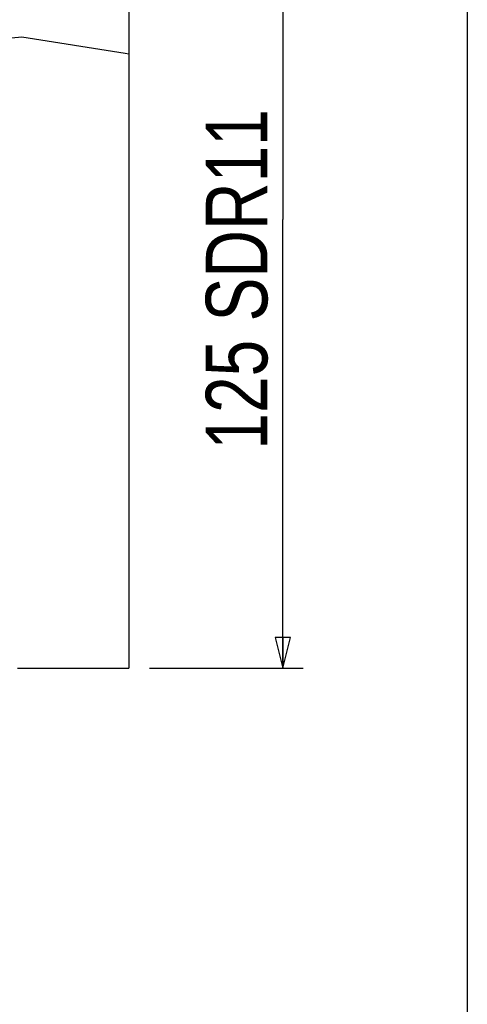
# Model space of a CAD drawing. Header units: millimetres. Extents: x 17 to 597, y 16 to 406.
# Tile 42 of 44: x 538 to 581, y 150 to 246. Entities that reach past the tile are written whole.
import ezdxf

# ---------------------------------------------------------------- set-up
doc = ezdxf.new("R2010")
doc.units = ezdxf.units.MM
doc.header["$LTSCALE"] = 32.67
doc.layers.get('0').update_dxf_attribs({"linetype": 'CONTINUOUS'})
doc.layers.add('02___PRT_ALL_AXES', color=7, linetype='CONTINUOUS')
doc.styles.get("Standard").update_dxf_attribs({"font": 'txt', "width": 0.8})
doc.dimstyles.new('DIMSTYLE_1', dxfattribs={"dimtxt": 6, "dimasz": 3, "dimexe": 2, "dimexo": 2, "dimgap": 1.5, "dimtad": 1, "dimdec": 4, "dimlfac": 1.428571, "dimzin": 0, "dimdsep": 46, "dimtxsty": 'Standard', "dimblk": 'CLOSED', "dimblk1": 'CLOSED', "dimblk2": 'CLOSED', "dimcen": 0.09, "dimazin": 0, "dimtp": 0.5, "dimtm": 0.5, "dimtfac": 1, "dimtdec": 4, "dimtofl": 0, "dimtmove": 0, "dimatfit": 3, "dimldrblk": 'CLOSED', "dimfxl": 1, "dimtolj": 1, "dimtzin": 0, "dimarcsym": 0})

# ---------------------------------------------------------------- blocks, each defined once
blk = doc.blocks.new('_CLOSED')
at = {"color": 0, "linetype": 'ByBlock'}
for p, q in [((0, 0), (-1, 0.25)), ((-1, 0.25), (-1, -0.25)), ((-1, -0.25), (0, 0)), ((-1, 0), (0, 0))]:
    blk.add_line(p, q, dxfattribs=at)
blk = doc.blocks.new('*D3')
at = {"color": 2, "linetype": 'Continuous', "transparency": 16777216}
for p, q in [((550.22, 270.395), (561.72, 270.395)), ((561.72, 270.395), (565.22, 270.395)), ((563.22, 270.395), (563.22, 226.645)), ((563.22, 182.895), (563.22, 226.645)), ((550.22, 182.895), (561.72, 182.895)), ((561.72, 182.895), (565.22, 182.895))]:
    blk.add_line(p, q, dxfattribs=at)
at = {"color": 2, "linetype": 'Continuous', "transparency": 16777216, "xscale": 3, "yscale": 3, "zscale": 3}
for p, rotation in [((563.22, 270.395), 90), ((563.22, 182.895), 270)]:
    blk.add_blockref('_CLOSED', p, dxfattribs=dict(at, rotation=rotation))
at = {"color": 2, "linetype": 'Continuous', "transparency": 16777216, "insert": (555.72, 220.804), "char_height": 6, "width": 43.2, "attachment_point": 2, "rotation": 90, "line_spacing_factor": 0.9}
blk.add_mtext('125 SDR11', dxfattribs=at)

msp = doc.modelspace()

# ---------------------------------------------------------------- linework, layer by layer
at = {"color": 2, "linetype": 'Continuous'}
msp.add_line((581.193458, 395.911944), (581.193458, 15.911944), dxfattribs=at)
at = {"color": 7, "linetype": 'Continuous'}
for p, q in [((548.219922, 270.394853), (548.219922, 242.799366)), ((528.289375, 243.58212), (537.815624, 244.46399)), ((537.815624, 244.46399), (547.877401, 242.863248)), ((547.877401, 242.863248), (548.219922, 242.799366))]:
    msp.add_line(p, q, dxfattribs=at)
at = {"layer": '02___PRT_ALL_AXES', "color": 7, "linetype": 'Continuous'}
for p in [(548.219922, 242.799366), (537.369922, 182.894853)]:
    msp.add_line(p, (548.219922, 182.894853), dxfattribs=at)

# ---------------------------------------------------------------- dimensions: what is measured, and where the dimension line sits
at = {"color": 2, "linetype": 'Continuous'}
dim = msp.add_linear_dim(base=(563.219922, 270.394853), p1=(548.219922, 182.894853), p2=(548.219922, 270.394853), angle=90, text='125 SDR11:11', dimstyle='DIMSTYLE_1', dxfattribs=at)
dim.commit()
dim.dimension.update_dxf_attribs({"geometry": '*D3', "text_midpoint": (563.219922, 220.803666), "dimtype": 160})

doc.saveas('drawing.dxf')
